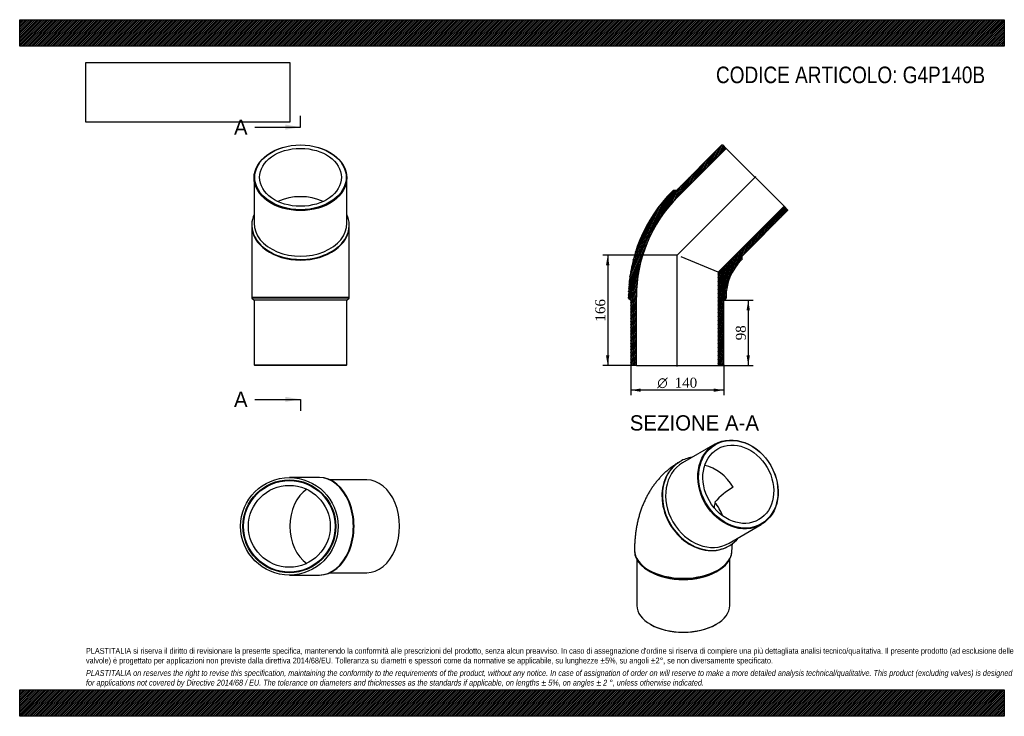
# Model space of a CAD drawing. Header units: millimetres. Extents: x 0 to 1485, y 0 to 1050.
import ezdxf
from ezdxf.enums import TextEntityAlignment as Align
from ezdxf.lldxf.tags import DXFTag

# ---------------------------------------------------------------- set-up
doc = ezdxf.new("R2010")
doc.units = ezdxf.units.MM
doc.header["$LTSCALE"] = 5
for name, color, linetype in [('Default', 7, 'Continuous'), ('DV4_Default', 7, 'Continuous'), ('G4P140B', 7, 'Continuous')]:
    doc.layers.add(name, color=color, linetype=linetype)
doc.styles.add('SEACAD_Solid_Edge_ANSI', font='seans.ttf')
doc.styles.add('SEACAD_Solid_Edge_ANSI1_Symbols', font='semeca1.ttf')
doc.styles.add('SEACAD_Times_New_Roman', font='times.ttf')
tags = doc.linetypes.add('CENTER2', pattern=[28.575, 19.05, -3.175, 3.175, -3.175]).pattern_tags.tags
tags[10:11] = [DXFTag(74, 4), DXFTag(75, 0), DXFTag(340, '0'), DXFTag(46, 0.0), DXFTag(50, 0.0), DXFTag(44, 0.0), DXFTag(45, 0.0)]
tags[8:9] = [DXFTag(74, 4), DXFTag(75, 0), DXFTag(340, '0'), DXFTag(46, 0.0), DXFTag(50, 0.0), DXFTag(44, 0.0), DXFTag(45, 0.0)]
tags[6:7] = [DXFTag(74, 4), DXFTag(75, 0), DXFTag(340, '0'), DXFTag(46, 0.0), DXFTag(50, 0.0), DXFTag(44, 0.0), DXFTag(45, 0.0)]
tags[4:5] = [DXFTag(74, 4), DXFTag(75, 0), DXFTag(340, '0'), DXFTag(46, 0.0), DXFTag(50, 0.0), DXFTag(44, 0.0), DXFTag(45, 0.0)]
doc.dimstyles.new('ANSImm', dxfattribs={"dimtxt": 15, "dimasz": 15, "dimexe": 7.5, "dimexo": 0, "dimgap": 3.75, "dimtad": 1, "dimdsep": 46, "dimtxsty": 'SEACAD_Times_New_Roman', "dimblk1": '_SE_FILLED', "dimblk2": '_SE_FILLED', "dimsah": 1, "dimcen": 7.5, "dimazin": 0, "dimtfac": 0.85, "dimtdec": 3, "dimtofl": 0, "dimtmove": 0, "dimatfit": 3, "dimfxl": 1, "dimarcsym": 0})
picture_1 = doc.add_image_def('image1.jpg', size_in_pixel=(4302, 1260))

# ---------------------------------------------------------------- blocks, each defined once
blk = doc.blocks.new('SE')
at = {"layer": 'G4P140B', "color": 7, "linetype": 'Continuous'}
for p, q in [((1048.3, 410.2), (999.8, 382.2)), ((996.3, 384.2), (995.5, 383.7)), ((1069.8, 260.9), (1118.3, 288.9)), ((1069, 256.4), (1069.8, 256.9)), ((927.3, 250.5), (927.3, 249.2)), ((1074.3, 249.2), (1074.3, 250.5)), ((930.8, 236.3), (930.8, 167.2)), ((1070.8, 167.2), (1070.8, 236.3)), ((948.8, 219.2), (951.3, 217.8)), ((1050.3, 217.8), (1052.8, 219.2)), ((951.3, 138.6), (952, 138.2)), ((1049.6, 138.2), (1050.3, 138.6))]:
    blk.add_line(p, q, dxfattribs=at)
for centre, radius, start, end in [((1131.1, 250.9), 109.4, 120.3185, 139.0986), ((1313.8, 276), 269.3, 170.0547, 171.7494)]:
    blk.add_arc(centre, radius, start, end, dxfattribs=at)
for centre, major_axis in [((1083.3, 349.5), (35, -60.6)), ((1083.8, 349.8), (-34.5, 59.8)), ((1083.8, 349.8), (30.9, -53.4))]:
    blk.add_ellipse(centre, major_axis=major_axis, ratio=0.816497, dxfattribs=at)
for centre, major_axis, ratio, start_param, end_param in [((1033, 320.5), (-36.8, 63.7), 0.816497, 5.973341, 6.283185), ((1032.3, 320.1), (-36.8, 63.7), 0.816497, 0, 3.141593), ((1033, 320.5), (-36.8, 63.7), 0.816497, 0, 3.451437), ((1034.8, 321.5), (35, -60.6), 0.816497, 3.141593, 6.283185), ((1032.3, 320.1), (30.9, -53.4), 0.816497, 1.570796, 2.510273), ((1000.8, 301.9), (-57, 32.9), 0.717439, 3.82957, 4.222001), ((1000.8, 250.5), (73.5, 0), 0.57735, 3.1416, 6.283172), ((1000.8, 249.2), (-73.5, 0), 0.57735, 0, 3.141593), ((1000.8, 246.4), (-70, 0), 0.57735, 0.785398, 2.356195), ((1000.8, 167.2), (70, 0), 0.57735, 3.141593, 6.283185), ((1000.8, 166.4), (-69, 0), 0.57735, 0.785398, 2.356195)]:
    blk.add_ellipse(centre, major_axis=major_axis, ratio=ratio, start_param=start_param, end_param=end_param, dxfattribs=at)
for points, knots in [([(995.5, 383.7), (994.1, 382.9), (991.3, 381.3), (986.8, 378.3), (982.3, 375), (977.9, 371.5), (973.7, 367.8), (969.6, 363.9), (965.7, 359.8), (961.9, 355.5), (958.3, 351), (954.9, 346.4), (951.7, 341.6), (948.7, 336.6), (945.8, 331.4), (943.2, 326.1), (940.7, 320.6), (938.4, 315), (936.3, 309.2), (934.5, 303.2), (932.8, 297.1), (931.3, 290.9), (930.1, 284.5), (929.1, 278), (928.3, 271.3), (927.7, 264.6), (927.4, 257.5), (927.3, 253.1), (927.3, 250.5)], [0, 0, 0, 0, 0.029751, 0.065853, 0.101942, 0.138053, 0.17422, 0.210478, 0.24686, 0.283402, 0.32014, 0.357107, 0.394338, 0.431867, 0.469725, 0.507943, 0.546546, 0.585559, 0.624997, 0.664872, 0.705187, 0.745936, 0.787104, 0.828667, 0.870592, 0.912837, 0.955357, 1, 1, 1, 1]), ([(1074.3, 250.5), (1074.3, 250.9), (1074.3, 252.1), (1074.4, 254), (1074.5, 255.9), (1074.7, 257.6), (1074.9, 259.1), (1075.1, 260.1), (1075.2, 260.6), (1075.2, 260.7)], [0, 0, 0, 0, 0.0251066, 0.0712472, 0.1172264, 0.1630681, 0.2088719, 0.2547412, 0.2694591, 0.2694591, 0.2694591, 0.2694591])]:
    blk.add_open_spline(points, degree=3, knots=knots, dxfattribs=at)
blk = doc.blocks.new('SE1')
at = {"layer": 'G4P140B', "color": 7, "linetype": 'Continuous'}
for p, q in [((353.5, 811.7), (353.5, 743.1)), ((493.5, 743.1), (493.5, 811.7)), ((350, 740.6), (350, 739.6)), ((350, 739.6), (350, 632)), ((497, 739.6), (497, 740.6)), ((497, 632), (497, 739.6)), ((350, 632), (497, 632)), ((350, 632), (350, 630.5)), ((497, 630.5), (350, 630.5)), ((350, 630.5), (353.5, 627)), ((493.5, 627), (353.5, 627)), ((353.5, 627), (353.5, 530)), ((493.5, 627), (497, 630.5)), ((493.5, 530), (493.5, 627)), ((497, 630.5), (497, 632)), ((353.5, 530), (493.5, 530)), ((353.5, 530), (354.5, 529)), ((492.5, 529), (354.5, 529)), ((492.5, 529), (493.5, 530))]:
    blk.add_line(p, q, dxfattribs=at)
for centre, major_axis in [((423.5, 811.7), (70, 0)), ((423.5, 812.4), (-69, 0)), ((423.5, 812.4), (61.7, 0))]:
    blk.add_ellipse(centre, major_axis=major_axis, ratio=0.707107, dxfattribs=at)
for centre, major_axis, start_param, end_param in [((423.5, 739.6), (61.7, 0), 0.987559, 2.154034), ((423.5, 740.6), (73.5, 0), 2.831748, 6.283185), ((423.5, 743.1), (-70, 0), 0, 3.141593), ((423.5, 740.6), (73.5, 0), 0, 0.309845), ((423.5, 739.6), (73.5, 0), 3.141593, 6.283185)]:
    blk.add_ellipse(centre, major_axis=major_axis, ratio=0.707107, start_param=start_param, end_param=end_param, dxfattribs=at)
blk = doc.blocks.new('SE2')
at = {"layer": 'G4P140B', "color": 7, "linetype": 'Continuous'}
for p, q in [((451.3, 359.9), (406.7, 359.9)), ((452.3, 359.9), (451.3, 359.9)), ((523.4, 356.4), (468.2, 356.4)), ((406.7, 212.9), (451.3, 212.9)), ((451.3, 212.9), (452.3, 212.9)), ((468.2, 216.4), (523.4, 216.4))]:
    blk.add_line(p, q, dxfattribs=at)
for radius in [73.5, 70, 69, 61.7]:
    blk.add_circle((406.7, 286.4), radius, dxfattribs=at)
for centre, major_axis, start_param, end_param in [((451.3, 286.4), (0, -73.5), 0, 3.141593), ((452.3, 286.4), (0, -73.5), 0, 3.141593), ((523.4, 286.4), (0, -70), 0, 3.141593), ((451.3, 286.4), (0, -61.7), 3.578281, 5.846497)]:
    blk.add_ellipse(centre, major_axis=major_axis, ratio=0.707107, start_param=start_param, end_param=end_param, dxfattribs=at)
blk = doc.blocks.new('SE4')
at = {"color": 7, "linetype": 'Continuous', "style": 'SEACAD_Solid_Edge_ANSI'}
blk.add_text('A', height=23, dxfattribs=at).set_placement((323.2, 899.5), align=Align.TOP_LEFT)
blk = doc.blocks.new('SE5')
at = {"color": 7, "linetype": 'Continuous', "style": 'SEACAD_Solid_Edge_ANSI'}
blk.add_text('A', height=23, dxfattribs=at).set_placement((323.2, 489.2), align=Align.TOP_LEFT)
blk = doc.blocks.new('SEANNOT_GROUP')
at = {"linetype": 'Continuous'}
blk.add_hatch(color=7, dxfattribs=at).paths.add_polyline_path([(400.5, 884.2), (423.5, 888), (400.5, 891.9)])
at = {"color": 7, "linetype": 'Continuous'}
blk.add_lwpolyline([(354.5, 888), (423.5, 888)], dxfattribs=at)
blk = doc.blocks.new('SEANNOT_GROUP1')
at = {"linetype": 'Continuous'}
blk.add_hatch(color=7, dxfattribs=at).paths.add_polyline_path([(400.5, 473.9), (423.5, 477.7), (400.5, 481.6)])
at = {"color": 7, "linetype": 'Continuous'}
blk.add_lwpolyline([(354.5, 477.7), (423.5, 477.7)], dxfattribs=at)
blk = doc.blocks.new('SE3')
at = {"layer": 'Default', "color": 7, "linetype": 'CENTER2'}
for p, q in [((423.5, 888), (423.5, 905.3)), ((423.5, 477.7), (423.5, 460.5))]:
    blk.add_line(p, q, dxfattribs=at)
at = {"layer": 'Default', "color": 7, "linetype": 'CENTER2', "const_width": 0.0001}
blk.add_lwpolyline([(423.5, 888), (423.5, 477.7)], dxfattribs=at)
at = {"layer": 'Default'}
for name in ['SE4', 'SEANNOT_GROUP', 'SE5', 'SEANNOT_GROUP1']:
    blk.add_blockref(name, (0, 0), dxfattribs=at)
blk = doc.blocks.new('SE6')
at = {"layer": 'G4P140B', "linetype": 'Continuous'}
h = blk.add_hatch(dxfattribs=at)
h.set_pattern_fill('LINE', scale=0.629921, angle=65, style=0)
edge = h.paths.add_edge_path()
edge.add_line((990.4, 792.6), (985.5, 792.6))
edge.add_line((985.5, 792.6), (984.4, 791.5))
edge.add_arc((1143.9, 632), 225.6, 135, 180)
edge.add_line((918.3, 632), (918.3, 630.5))
edge.add_line((918.3, 630.5), (921.8, 627))
edge.add_line((921.8, 627), (921.8, 530))
edge.add_line((921.8, 530), (922.8, 529))
edge.add_line((922.8, 529), (930.1, 529))
edge.add_line((930.1, 529), (930.1, 632))
edge.add_arc((1143.9, 632), 213.8, 135, 180, ccw=False)
edge.add_line((992.7, 783.2), (1065.6, 856))
edge.add_line((1065.6, 856), (1060.4, 861.2))
edge.add_line((1060.4, 861.2), (1059, 861.2))
edge.add_line((1059, 861.2), (990.4, 792.6))
h = blk.add_hatch(dxfattribs=at)
h.set_pattern_fill('LINE', scale=0.629921, angle=70, style=0)
edge = h.paths.add_edge_path()
edge.add_line((1089.4, 688.7), (1089.4, 693.6))
edge.add_line((1089.4, 693.6), (1158, 762.2))
edge.add_line((1158, 762.2), (1158, 763.6))
edge.add_line((1158, 763.6), (1152.8, 768.8))
edge.add_line((1152.8, 768.8), (1053.5, 669.5))
edge.add_line((1053.5, 669.5), (1053.5, 529))
edge.add_line((1053.5, 529), (1060.8, 529))
edge.add_line((1060.8, 529), (1061.8, 530))
edge.add_line((1061.8, 530), (1061.8, 627))
edge.add_line((1061.8, 627), (1065.3, 630.5))
edge.add_line((1065.3, 630.5), (1065.3, 632))
edge.add_arc((1143.9, 632), 78.6, 135, 180, ccw=False)
edge.add_line((1088.3, 687.6), (1089.4, 688.7))
at = {"layer": 'DV4_Default', "color": 7, "linetype": 'CENTER2'}
for p, q in [((990.8, 694), (1110.4, 813.6)), ((991.8, 527.3), (991.8, 696))]:
    blk.add_line(p, q, dxfattribs=at)
at = {"layer": 'G4P140B', "color": 7, "linetype": 'Continuous'}
for p, q in [((1059, 861.2), (990.4, 792.6)), ((992.7, 783.2), (1065.6, 856)), ((1059, 861.2), (1060.4, 861.2)), ((1065.6, 856), (1060.4, 861.2)), ((1065.6, 856), (1152.8, 768.8)), ((984.4, 791.5), (985.5, 792.6)), ((990.4, 792.6), (985.5, 792.6)), ((1152.8, 768.8), (1053.5, 669.5)), ((1089.4, 693.6), (1158, 762.2)), ((1158, 763.6), (1152.8, 768.8)), ((1158, 763.6), (1158, 762.2)), ((1053.5, 669.5), (997.8, 692.5)), ((1089.4, 688.7), (1088.3, 687.6)), ((1089.4, 688.7), (1089.4, 693.6)), ((1053.5, 669.5), (1053.5, 529)), ((918.3, 630.5), (918.3, 632)), ((918.3, 630.5), (921.8, 627)), ((921.8, 627), (921.8, 530)), ((930.1, 529), (930.1, 632)), ((1061.8, 627), (1065.3, 630.5)), ((1061.8, 530), (1061.8, 627)), ((1065.3, 632), (1065.3, 630.5)), ((922.8, 529), (921.8, 530)), ((930.1, 529), (922.8, 529)), ((930.1, 529), (1053.5, 529)), ((1060.8, 529), (1053.5, 529)), ((1061.8, 530), (1060.8, 529))]:
    blk.add_line(p, q, dxfattribs=at)
for radius in [225.6, 213.8, 78.6]:
    blk.add_arc((1143.9, 632), radius, 135, 180, dxfattribs=at)
blk = doc.blocks.new('DMBLK115')
at = {"layer": 'Default', "linetype": 'Continuous'}
for points in [[(884.3, 680), (889.3, 680), (886.8, 695)], [(884.3, 544), (886.8, 529), (889.3, 544)]]:
    blk.add_hatch(color=7, dxfattribs=at).paths.add_polyline_path(points)
at = {"layer": 'Default', "color": 7, "linetype": 'Continuous'}
for p, q in [((991.8, 695), (879.3, 695)), ((886.8, 695), (886.8, 529)), ((930.1, 529), (879.3, 529))]:
    blk.add_line(p, q, dxfattribs=at)
at = {"layer": 'Default', "color": 7, "linetype": 'Continuous', "style": 'SEACAD_Times_New_Roman'}
blk.add_text('166', height=15, rotation=90, dxfattribs=at).set_placement((868.1, 595), align=Align.TOP_LEFT)
blk = doc.blocks.new('_SE_FILLED')
at = {"color": 0}
blk.add_line((0, 0), (-1, 0), dxfattribs=at)
blk.add_solid([(0, 0), (-1, -0.1665), (-1, 0.1665), (0, 0)], dxfattribs=at)
blk = doc.blocks.new('DMBLK116')
at = {"layer": 'Default', "linetype": 'Continuous'}
for points in [[(1101.3, 612), (1098.8, 627), (1096.3, 612)], [(1101.3, 544), (1096.3, 544), (1098.8, 529)]]:
    blk.add_hatch(color=7, dxfattribs=at).paths.add_polyline_path(points)
at = {"layer": 'Default', "color": 7, "linetype": 'Continuous'}
for p, q in [((1061.8, 627), (1106.3, 627)), ((1098.8, 627), (1098.8, 529)), ((1053.5, 529), (1106.3, 529))]:
    blk.add_line(p, q, dxfattribs=at)
at = {"layer": 'Default', "color": 7, "linetype": 'Continuous', "style": 'SEACAD_Times_New_Roman'}
blk.add_text('98', height=15, rotation=90, dxfattribs=at).set_placement((1080.1, 566.7), align=Align.TOP_LEFT)
blk = doc.blocks.new('GDimGGroup')
at = {"layer": 'Default', "linetype": 'Continuous'}
for points in [[(936.8, 489.1), (936.8, 494.1), (921.8, 491.6)], [(1046.8, 489.1), (1061.8, 491.6), (1046.8, 494.1)]]:
    blk.add_hatch(color=7, dxfattribs=at).paths.add_polyline_path(points)
at = {"layer": 'Default', "color": 7, "linetype": 'Continuous'}
for p, q in [((921.8, 530), (921.8, 484.1)), ((1061.8, 530), (1061.8, 484.1)), ((1061.8, 491.6), (921.8, 491.6))]:
    blk.add_line(p, q, dxfattribs=at)
for s, style, p in [('O', 'SEACAD_Solid_Edge_ANSI1_Symbols', (961.7, 510.4)), ('140', 'SEACAD_Times_New_Roman', (987.8, 510.4))]:
    blk.add_text(s, height=15, dxfattribs=dict(at, style=style)).set_placement(p, align=Align.TOP_LEFT)

msp = doc.modelspace()

# ---------------------------------------------------------------- hatches: boundary and pattern name
at = {"layer": 'Default', "linetype": 'Continuous'}
h = msp.add_hatch(dxfattribs=at)
h.set_pattern_fill('LINE', scale=0.629921, angle=45, style=0)
h.paths.add_polyline_path([(1485, 1010), (1485, 1050), (0, 1050), (0, 1010)])
for points in [[(1485, 1010), (1485, 1050), (0, 1050), (0, 1010)], [(1485, 0), (1485, 40), (0, 40), (0, 0)]]:
    msp.add_hatch(color=7, dxfattribs=at).paths.add_polyline_path(points)
h = msp.add_hatch(dxfattribs=at)
h.set_pattern_fill('LINE', scale=0.629921, angle=45, style=0)
h.paths.add_polyline_path([(1485, 0), (1485, 40), (0, 40), (0, 0)])

# ---------------------------------------------------------------- linework, layer by layer
at = {"layer": 'Default', "color": 7, "linetype": 'Continuous'}
for p, q in [((0, 1050), (1485, 1050)), ((0, 1010), (0, 1050)), ((1485, 1050), (1485, 1010)), ((1485, 1010), (0, 1010)), ((0, 40), (1485, 40)), ((0, 0), (0, 40)), ((1485, 40), (1485, 0)), ((1485, 0), (0, 0))]:
    msp.add_line(p, q, dxfattribs=at)

# ---------------------------------------------------------------- block references
at = {"layer": 'Default'}
for name in ['SE3', 'SE1', 'SE6', 'GDimGGroup', 'SE', 'SE2']:
    msp.add_blockref(name, (0, 0), dxfattribs=at)

# ---------------------------------------------------------------- texts
at = {"layer": 'Default', "color": 7, "linetype": 'Continuous', "style": 'SEACAD_Solid_Edge_ANSI'}
msp.add_text('SEZIONE A-A', height=23, dxfattribs=at).set_placement((920.211, 453.768), align=Align.TOP_LEFT)
at = {"layer": 'Default', "attachment_point": 1}
for s, insert, char_height, width in [('{\\fArial Narrow|b0||i0||c0|p34;\\C7;\\H25.;\\W1.;CODICE ARTICOLO: G4P140B}', (1050.179, 979.34), 25, 409.05104), ("{\\fArial Narrow|b0||i0||c0|p34;\\C7;\\H8.75;\\W1.;PLASTITALIA si riserva il diritto di revisionare la presente specifica, mantenendo la conformità alle prescrizioni del prodotto, senza alcun preavviso. In caso di assegnazione d'ordine si riserva di compiere una più dettagliata analisi tecnico/qualitativa. Il presente prodotto (ad esclusione delle \\P}{\\fArial Narrow|b0||i0||c0|p34;\\C7;\\H8.75;\\W1.;valvole) è progettato per applicazioni non previste dalla direttiva 2014/68/EU. Tolleranza su diametri e spessori come da normative se applicabile, su lunghezze ±5%, su angoli ±2°, se non diversamente specificato.\\P}{\\fArial Narrow|b0||i0||c0|p34;\\C7;\\H2.5;\\W1.;   \\P}{\\fArial Narrow|b0||i1||c0|p34;\\C7;\\H8.75;\\W1.;PLASTITALIA on reserves the right to revise this specification, maintaining the conformity to the requirements of the product, without any notice. In case of assignation of order on will reserve to make a more detailed analysis technical/qualitative. This product (excluding valves) is designed \\P}{\\fArial Narrow|b0||i1||c0|p34;\\C7;\\H8.75;\\W1.;for applications not covered by Directive 2014/68 / EU. The tolerance on diameters and thicknesses as the standards if applicable, on lengths ± 5%, on angles ± 2 °, unless otherwise indicated.\\P}", (100, 103.012), 8.75, 1285)]:
    msp.add_mtext(s, dxfattribs=dict(at, insert=insert, char_height=char_height, width=width))

# ---------------------------------------------------------------- dimensions: what is measured, and where the dimension line sits
at = {"layer": 'Default', "color": 7, "linetype": 'Continuous'}
for base, p1, p2, picture, middle in [((864.978, 553.239), (991.822, 695.025), (930.122, 529.025), 'DMBLK115', (886.828, 612.025)), ((1098.836, 529.025), (1061.822, 627.025), (1053.522, 529.025), 'DMBLK116', (1098.836, 578.025))]:
    dim = msp.add_linear_dim(base=base, p1=p1, p2=p2, angle=90, text='\\A1;<>', dimstyle='ANSImm', dxfattribs=at)
    dim.commit()
    dim.dimension.update_dxf_attribs({"geometry": picture, "text_midpoint": middle, "dimtype": 160})

# ---------------------------------------------------------------- pictures from other files: only their frames are drawn
image = msp.add_image(picture_1, insert=(100, 895.516), size_in_units=(307.286, 90))
image.dxf.flags = 7

doc.saveas('drawing.dxf')
